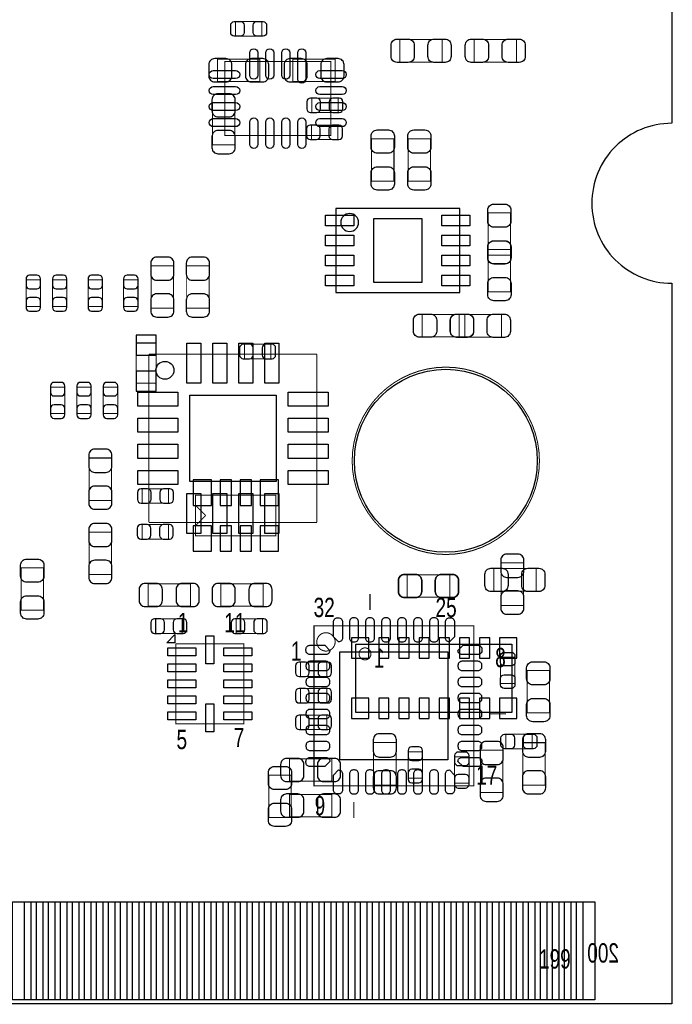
# Model space of a CAD drawing. Extents: x 0 to 2662, y -3 to 2035.
# Tile 5 of 8: x 2020 to 2662, y 0 to 968. Entities that reach past the tile are written whole.
import ezdxf

# ---------------------------------------------------------------- set-up
doc = ezdxf.new("R2010")
doc.units = 0
for name, color, linetype in [('BG_OUTLINE', 3, 'CONTINUOUS'), ('PG_ASSEMBLY_BOTTOM', 43, 'CONTINUOUS'), ('PG_ASSEMBLY_TOP', 253, 'CONTINUOUS'), ('PIN_BOTTOM', 211, 'CONTINUOUS'), ('PIN_TOP', 173, 'CONTINUOUS')]:
    doc.layers.add(name, color=color, linetype=linetype)

msp = doc.modelspace()

# ---------------------------------------------------------------- linework, layer by layer
at = {"layer": 'BG_OUTLINE'}
msp.add_lwpolyline([(2661.4, 866.1, 0.414214), (2582.7, 787.4, 0.414214), (2661.4, 708.7), (2661.4, 0), (659.4, 0), (659.4, 137.8, 0.414214), (639.8, 157.5, 0.414214), (620.1, 137.8), (620.1, 0), (0, 0), (0, 708.7, 0.414214), (78.7, 787.4, 0.414214), (0, 866.1), (0, 2035), (2661.4, 2035)], format="xyb", close=True, dxfattribs=at)
at = {"layer": 'PG_ASSEMBLY_BOTTOM'}
for points, const_width in [([(2214.32, 929.32), (2214.32, 907.28), (2256.06, 907.28), (2256.06, 929.32), (2214.32, 929.32)], 1), ([(2288.44, 929.32), (2288.44, 907.28), (2330.18, 907.28), (2330.18, 929.32), (2288.44, 929.32)], 1), ([(2333.03, 876.69), (2333.03, 890.87), (2307.05, 890.87), (2307.05, 876.69), (2333.03, 876.69)], 1), ([(2209.28, 844.83), (2231.32, 844.83), (2231.32, 886.57), (2209.28, 886.57), (2209.28, 844.83)], 1), ([(2332.71, 850.1), (2332.71, 864.28), (2306.73, 864.28), (2306.73, 850.1), (2332.71, 850.1)], 1), ([(2148.98, 684.13), (2171.02, 684.13), (2171.02, 725.87), (2148.98, 725.87), (2148.98, 684.13)], 0.98), ([(2183.98, 684.13), (2206.02, 684.13), (2206.02, 725.87), (2183.98, 725.87), (2183.98, 684.13)], 0.98), ([(2025.91, 686.01), (2040.09, 686.01), (2040.09, 711.99), (2025.91, 711.99), (2025.91, 686.01)], 1), ([(2051.91, 686.01), (2066.09, 686.01), (2066.09, 711.99), (2051.91, 711.99), (2051.91, 686.01)], 1), ([(2086.91, 686.01), (2101.09, 686.01), (2101.09, 711.99), (2086.91, 711.99), (2086.91, 686.01)], 1), ([(2121.91, 686.01), (2136.09, 686.01), (2136.09, 711.99), (2121.91, 711.99), (2121.91, 686.01)], 1), ([(2134.16, 649.99), (2134.16, 610.61), (2153.84, 610.61), (2153.84, 649.99), (2134.16, 649.99)], 1), ([(2240.85, 648.71), (2240.85, 634.53), (2266.83, 634.53), (2266.83, 648.71), (2240.85, 648.71)], 1), ([(2064.09, 606.55), (2049.91, 606.55), (2049.91, 580.57), (2064.09, 580.57), (2064.09, 606.55)], 1), ([(2090.09, 606.55), (2075.91, 606.55), (2075.91, 580.57), (2090.09, 580.57), (2090.09, 606.55)], 1), ([(2116.09, 606.55), (2101.91, 606.55), (2101.91, 580.57), (2116.09, 580.57), (2116.09, 606.55)], 1), ([(2110.02, 536.87), (2087.98, 536.87), (2087.98, 495.13), (2110.02, 495.13), (2110.02, 536.87)], 1), ([(2140.25, 506.61), (2140.25, 492.43), (2166.23, 492.43), (2166.23, 506.61), (2140.25, 506.61)], 1), ([(2192.79, 460.3), (2271.79, 460.3), (2271.79, 500.3), (2192.79, 500.3), (2192.79, 460.3)], 1), ([(2202.59, 480.3), (2192.59, 490.3)], 1), ([(2202.59, 480.3), (2192.59, 470.3)], 1), ([(2140.08, 471.34), (2140.08, 457.16), (2166.06, 457.16), (2166.06, 471.34), (2140.08, 471.34)], 1), ([(2110.02, 463.87), (2087.98, 463.87), (2087.98, 422.13), (2110.02, 422.13), (2110.02, 463.87)], 1), ([(2493.48, 391.89), (2515.52, 391.89), (2515.52, 433.63), (2493.48, 433.63), (2493.48, 391.89)], 1), ([(2442.87, 399.98), (2442.87, 422.02), (2401.13, 422.02), (2401.13, 399.98), (2442.87, 399.98)], 1), ([(2145.94, 413.08), (2145.94, 391.04), (2187.68, 391.04), (2187.68, 413.08), (2145.94, 413.08)], 1), ([(2259.41, 391.04), (2259.41, 413.08), (2217.67, 413.08), (2217.67, 391.04), (2259.41, 391.04)], 1), ([(2179.46, 364.4), (2179.46, 378.58), (2153.48, 378.58), (2153.48, 364.4), (2179.46, 364.4)], 1), ([(2232.64, 378.58), (2232.64, 364.4), (2258.62, 364.4), (2258.62, 378.58), (2232.64, 378.58)], 1), ([(2321.89, 321.91), (2321.89, 336.09), (2295.91, 336.09), (2295.91, 321.91), (2321.89, 321.91)], 1), ([(2295.91, 310.09), (2295.91, 295.91), (2321.89, 295.91), (2321.89, 310.09), (2295.91, 310.09)], 1), ([(2295.91, 283.99), (2295.91, 269.81), (2321.89, 269.81), (2321.89, 283.99), (2295.91, 283.99)], 1), ([(2367.98, 215.13), (2390.02, 215.13), (2390.02, 256.87), (2367.98, 256.87), (2367.98, 215.13)], 0.98), ([(2536.92, 256.87), (2514.88, 256.87), (2514.88, 215.13), (2536.92, 215.13), (2536.92, 256.87)], 1), ([(2416.09, 247.99), (2401.91, 247.99), (2401.91, 222.01), (2416.09, 222.01), (2416.09, 247.99)], 0.98), ([(2447.7, 216.96), (2461.88, 216.96), (2461.88, 242.94), (2447.7, 242.94), (2447.7, 216.96)], 0.98), ([(2495.13, 249.49), (2473.09, 249.49), (2473.09, 207.75), (2495.13, 207.75), (2495.13, 249.49)], 0.98), ([(2326.87, 218.98), (2326.87, 241.02), (2285.13, 241.02), (2285.13, 218.98), (2326.87, 218.98)], 1), ([(2326.87, 183.98), (2326.87, 206.02), (2285.13, 206.02), (2285.13, 183.98), (2326.87, 183.98)], 1)]:
    msp.add_lwpolyline(points, dxfattribs=dict(at, const_width=const_width))
msp.add_lwpolyline([(2350.4, 353.7), (2504, 353.7), (2504, 286.7), (2350.4, 286.7)], close=True, dxfattribs=at)
at = {"layer": 'PG_ASSEMBLY_BOTTOM', "const_width": 1}
msp.add_lwpolyline([(2365.37, 344.22, 1.000127), (2353.6, 344.21, 0.999873), (2365.37, 344.22)], format="xyb", dxfattribs=at)
at = {"layer": 'PG_ASSEMBLY_TOP'}
for points, const_width in [([(2257.99, 966.09), (2257.99, 951.91), (2232.01, 951.91), (2232.01, 966.09), (2257.99, 966.09)], 1), ([(2393.83, 926.38), (2393.83, 948.42), (2435.57, 948.42), (2435.57, 926.38), (2393.83, 926.38)], 1), ([(2508.57, 948.42), (2508.57, 926.38), (2466.83, 926.38), (2466.83, 948.42), (2508.57, 948.42)], 1), ([(2325.8, 926.84), (2221.46, 926.84), (2221.46, 854), (2325.8, 854), (2325.8, 926.84)], 1), ([(2388.02, 809.13), (2365.98, 809.13), (2365.98, 850.87), (2388.02, 850.87), (2388.02, 809.13)], 1), ([(2424.02, 809.13), (2401.98, 809.13), (2401.98, 850.87), (2424.02, 850.87), (2424.02, 809.13)], 1), ([(2480.68, 778), (2502.72, 778), (2502.72, 736.26), (2480.68, 736.26), (2480.68, 778)], 1), ([(2502.82, 700.22), (2480.78, 700.22), (2480.78, 741.96), (2502.82, 741.96), (2502.82, 700.22)], 1), ([(2415.84, 655.98), (2415.84, 678.02), (2457.58, 678.02), (2457.58, 655.98), (2415.84, 655.98)], 1), ([(2493.92, 677.92), (2493.92, 655.88), (2452.18, 655.88), (2452.18, 677.92), (2493.92, 677.92)], 1), ([(2146.85, 638.91), (2312.21, 638.91)], 1), ([(2146.85, 473.55), (2146.85, 638.91)], 1), ([(2312.21, 638.91), (2312.21, 473.55)], 1), ([(2312.21, 473.55), (2146.85, 473.55)], 1), ([(2020.96, 428.84), (2043, 428.84), (2043, 387.1), (2020.96, 387.1), (2020.96, 428.84)], 1), ([(2527.87, 428.02), (2527.87, 405.98), (2486.13, 405.98), (2486.13, 428.02), (2527.87, 428.02)], 0.98), ([(2401.13, 399.98), (2401.13, 422.02), (2442.87, 422.02), (2442.87, 399.98), (2401.13, 399.98)], 0.98), ([(2364.4, 387.5), (2364.4, 403.2)], 1), ([(2309.3, 214.3), (2466.7, 214.3), (2466.7, 371.7), (2309.3, 371.7), (2309.3, 214.3)], 1), ([(2173.22, 275.47), (2240.14, 275.47), (2240.14, 354.21), (2173.22, 354.21), (2173.22, 275.47)], 1), ([(2492.91, 340.99), (2507.09, 340.99), (2507.09, 315.01), (2492.91, 315.01), (2492.91, 340.99)], 1), ([(2518.98, 327.87), (2541.02, 327.87), (2541.02, 286.13), (2518.98, 286.13), (2518.98, 327.87)], 1), ([(2482.5, 285.1), (2498.2, 285.1)], 1), ([(2498.01, 250.91), (2498.01, 265.09), (2523.99, 265.09), (2523.99, 250.91), (2498.01, 250.91)], 1), ([(2264.78, 224.87), (2286.82, 224.87), (2286.82, 183.13), (2264.78, 183.13), (2264.78, 224.87)], 1), ([(2661.42, 0), (2661.42, 208.27)], 1), ([(2348.6, 198.5), (2348.6, 182.8)], 1), ([(614.17, 0), (2661.42, 0)], 1)]:
    msp.add_lwpolyline(points, dxfattribs=dict(at, const_width=const_width))
msp.add_lwpolyline([(2330.62, 782.32), (2330.62, 699.64), (2452.66, 699.64), (2452.66, 782.32), (2330.62, 782.32)], dxfattribs=at)
for points in [[(2353.2, 768.54, 1), (2335.59, 768.54, 1)], [(2171.4, 623.16, -0.414271), (2162.6, 614.36, -0.414144), (2153.8, 623.16, -0.414156), (2162.6, 631.96, -0.414144)]]:
    msp.add_lwpolyline(points, format="xyb", close=True, dxfattribs=at)
at = {"layer": 'PG_ASSEMBLY_TOP', "const_width": 1}
for points in [[(2531.14, 534.1, 1), (2346.86, 534.1, 1), (2531.14, 534.1)], [(2330.1, 355.99, 1.000235), (2312.04, 355.99, 0.999765), (2330.1, 355.99)]]:
    msp.add_lwpolyline(points, format="xyb", dxfattribs=at)
at = {"layer": 'PG_ASSEMBLY_TOP'}
msp.add_lwpolyline([(2164.31, 355.15), (2172.28, 363.12), (2172.28, 355.15)], close=True, dxfattribs=at)
at = {"layer": 'PIN_BOTTOM'}
for points in [[(2211.57, 906.88), (2222.59, 906.88, 0.414846), (2228.5, 912.79), (2228.5, 923.81, 0.414846), (2222.59, 929.72), (2211.57, 929.72, 0.414846), (2205.66, 923.81), (2205.66, 912.79, 0.414846)], [(2258.81, 929.72), (2247.79, 929.72, 0.414846), (2241.88, 923.81), (2241.88, 912.79, 0.414846), (2247.79, 906.88), (2258.81, 906.88, 0.414846), (2264.72, 912.79), (2264.72, 923.81, 0.414846)], [(2285.69, 906.88), (2296.71, 906.88, 0.414846), (2302.62, 912.79), (2302.62, 923.81, 0.414846), (2296.71, 929.72), (2285.69, 929.72, 0.414846), (2279.78, 923.81), (2279.78, 912.79, 0.414846)], [(2332.93, 929.72), (2321.91, 929.72, 0.414846), (2316, 923.81), (2316, 912.79, 0.414846), (2321.91, 906.88), (2332.93, 906.88, 0.414846), (2338.84, 912.79), (2338.84, 923.81, 0.414846)], [(2208.88, 889.32), (2208.88, 878.3, 0.414846), (2214.79, 872.39), (2225.81, 872.39, 0.414846), (2231.72, 878.3), (2231.72, 889.32, 0.414846), (2225.81, 895.23), (2214.79, 895.23, 0.414846)], [(2305.87, 876.69), (2312.17, 876.69, 0.413587), (2315.71, 880.24), (2315.71, 887.32, 0.413587), (2312.17, 890.87), (2305.87, 890.87, 0.413587), (2302.33, 887.32), (2302.33, 880.24, 0.413587)], [(2334.21, 890.87), (2327.91, 890.87, 0.413587), (2324.37, 887.32), (2324.37, 880.24, 0.413587), (2327.91, 876.69), (2334.21, 876.69, 0.413587), (2337.75, 880.24), (2337.75, 887.32, 0.413587)], [(2305.55, 850.1), (2311.85, 850.1, 0.413587), (2315.39, 853.65), (2315.39, 860.73, 0.413587), (2311.85, 864.28), (2305.55, 864.28, 0.413587), (2302.01, 860.73), (2302.01, 853.65, 0.413587)], [(2333.89, 864.28), (2327.59, 864.28, 0.413587), (2324.05, 860.73), (2324.05, 853.65, 0.413587), (2327.59, 850.1), (2333.89, 850.1, 0.413587), (2337.43, 853.65), (2337.43, 860.73, 0.413587)], [(2231.72, 842.08), (2231.72, 853.1, 0.414846), (2225.81, 859.01), (2214.79, 859.01, 0.414846), (2208.88, 853.1), (2208.88, 842.08, 0.414846), (2214.79, 836.17), (2225.81, 836.17, 0.414846)], [(2148.58, 728.62), (2148.58, 717.6, 0.414846), (2154.49, 711.69), (2165.51, 711.69, 0.414846), (2171.42, 717.6), (2171.42, 728.62, 0.414846), (2165.51, 734.53), (2154.49, 734.53, 0.414846)], [(2183.58, 728.62), (2183.58, 717.6, 0.414846), (2189.49, 711.69), (2200.51, 711.69, 0.414846), (2206.42, 717.6), (2206.42, 728.62, 0.414846), (2200.51, 734.53), (2189.49, 734.53, 0.414846)], [(2025.91, 713.17), (2025.91, 706.87, 0.413587), (2029.46, 703.33), (2036.54, 703.33, 0.413587), (2040.09, 706.87), (2040.09, 713.17, 0.413587), (2036.54, 716.71), (2029.46, 716.71, 0.413587)], [(2051.91, 713.17), (2051.91, 706.87, 0.413587), (2055.46, 703.33), (2062.54, 703.33, 0.413587), (2066.09, 706.87), (2066.09, 713.17, 0.413587), (2062.54, 716.71), (2055.46, 716.71, 0.413587)], [(2086.91, 713.17), (2086.91, 706.87, 0.413587), (2090.46, 703.33), (2097.54, 703.33, 0.413587), (2101.09, 706.87), (2101.09, 713.17, 0.413587), (2097.54, 716.71), (2090.46, 716.71, 0.413587)], [(2121.91, 713.17), (2121.91, 706.87, 0.413587), (2125.46, 703.33), (2132.54, 703.33, 0.413587), (2136.09, 706.87), (2136.09, 713.17, 0.413587), (2132.54, 716.71), (2125.46, 716.71, 0.413587)], [(2171.42, 681.38), (2171.42, 692.4, 0.414846), (2165.51, 698.31), (2154.49, 698.31, 0.414846), (2148.58, 692.4), (2148.58, 681.38, 0.414846), (2154.49, 675.47), (2165.51, 675.47, 0.414846)], [(2206.42, 681.38), (2206.42, 692.4, 0.414846), (2200.51, 698.31), (2189.49, 698.31, 0.414846), (2183.58, 692.4), (2183.58, 681.38, 0.414846), (2189.49, 675.47), (2200.51, 675.47, 0.414846)], [(2040.09, 684.83), (2040.09, 691.13, 0.413587), (2036.54, 694.67), (2029.46, 694.67, 0.413587), (2025.91, 691.13), (2025.91, 684.83, 0.413587), (2029.46, 681.29), (2036.54, 681.29, 0.413587)], [(2066.09, 684.83), (2066.09, 691.13, 0.413587), (2062.54, 694.67), (2055.46, 694.67, 0.413587), (2051.91, 691.13), (2051.91, 684.83, 0.413587), (2055.46, 681.29), (2062.54, 681.29, 0.413587)], [(2101.09, 684.83), (2101.09, 691.13, 0.413587), (2097.54, 694.67), (2090.46, 694.67, 0.413587), (2086.91, 691.13), (2086.91, 684.83, 0.413587), (2090.46, 681.29), (2097.54, 681.29, 0.413587)], [(2136.09, 684.83), (2136.09, 691.13, 0.413587), (2132.54, 694.67), (2125.46, 694.67, 0.413587), (2121.91, 691.13), (2121.91, 684.83, 0.413587), (2125.46, 681.29), (2132.54, 681.29, 0.413587)], [(2239.67, 634.53), (2245.97, 634.53, 0.413587), (2249.51, 638.08), (2249.51, 645.16, 0.413587), (2245.97, 648.71), (2239.67, 648.71, 0.413587), (2236.13, 645.16), (2236.13, 638.08, 0.413587)], [(2268.01, 648.71), (2261.71, 648.71, 0.413587), (2258.17, 645.16), (2258.17, 638.08, 0.413587), (2261.71, 634.53), (2268.01, 634.53, 0.413587), (2271.55, 638.08), (2271.55, 645.16, 0.413587)], [(2049.91, 607.73), (2049.91, 601.43, 0.413587), (2053.46, 597.89), (2060.54, 597.89, 0.413587), (2064.09, 601.43), (2064.09, 607.73, 0.413587), (2060.54, 611.27), (2053.46, 611.27, 0.413587)], [(2075.91, 607.73), (2075.91, 601.43, 0.413587), (2079.46, 597.89), (2086.54, 597.89, 0.413587), (2090.09, 601.43), (2090.09, 607.73, 0.413587), (2086.54, 611.27), (2079.46, 611.27, 0.413587)], [(2101.91, 607.73), (2101.91, 601.43, 0.413587), (2105.46, 597.89), (2112.54, 597.89, 0.413587), (2116.09, 601.43), (2116.09, 607.73, 0.413587), (2112.54, 611.27), (2105.46, 611.27, 0.413587)], [(2064.09, 579.39), (2064.09, 585.69, 0.413587), (2060.54, 589.23), (2053.46, 589.23, 0.413587), (2049.91, 585.69), (2049.91, 579.39, 0.413587), (2053.46, 575.85), (2060.54, 575.85, 0.413587)], [(2090.09, 579.39), (2090.09, 585.69, 0.413587), (2086.54, 589.23), (2079.46, 589.23, 0.413587), (2075.91, 585.69), (2075.91, 579.39, 0.413587), (2079.46, 575.85), (2086.54, 575.85, 0.413587)], [(2116.09, 579.39), (2116.09, 585.69, 0.413587), (2112.54, 589.23), (2105.46, 589.23, 0.413587), (2101.91, 585.69), (2101.91, 579.39, 0.413587), (2105.46, 575.85), (2112.54, 575.85, 0.413587)], [(2087.58, 539.62), (2087.58, 528.6, 0.414846), (2093.49, 522.69), (2104.51, 522.69, 0.414846), (2110.42, 528.6), (2110.42, 539.62, 0.414846), (2104.51, 545.53), (2093.49, 545.53, 0.414846)], [(2110.42, 492.38), (2110.42, 503.4, 0.414846), (2104.51, 509.31), (2093.49, 509.31, 0.414846), (2087.58, 503.4), (2087.58, 492.38, 0.414846), (2093.49, 486.47), (2104.51, 486.47, 0.414846)], [(2139.07, 492.43), (2145.37, 492.43, 0.413587), (2148.91, 495.98), (2148.91, 503.06, 0.413587), (2145.37, 506.61), (2139.07, 506.61, 0.413587), (2135.53, 503.06), (2135.53, 495.98, 0.413587)], [(2167.41, 506.61), (2161.11, 506.61, 0.413587), (2157.57, 503.06), (2157.57, 495.98, 0.413587), (2161.11, 492.43), (2167.41, 492.43, 0.413587), (2170.95, 495.98), (2170.95, 503.06, 0.413587)], [(2087.58, 466.62), (2087.58, 455.6, 0.414846), (2093.49, 449.69), (2104.51, 449.69, 0.414846), (2110.42, 455.6), (2110.42, 466.62, 0.414846), (2104.51, 472.53), (2093.49, 472.53, 0.414846)], [(2138.9, 457.16), (2145.2, 457.16, 0.413587), (2148.74, 460.71), (2148.74, 467.79, 0.413587), (2145.2, 471.34), (2138.9, 471.34, 0.413587), (2135.36, 467.79), (2135.36, 460.71, 0.413587)], [(2167.24, 471.34), (2160.94, 471.34, 0.413587), (2157.4, 467.79), (2157.4, 460.71, 0.413587), (2160.94, 457.16), (2167.24, 457.16, 0.413587), (2170.78, 460.71), (2170.78, 467.79, 0.413587)], [(2110.42, 419.38), (2110.42, 430.4, 0.414846), (2104.51, 436.31), (2093.49, 436.31, 0.414846), (2087.58, 430.4), (2087.58, 419.38, 0.414846), (2093.49, 413.47), (2104.51, 413.47, 0.414846)], [(2493.08, 436.38), (2493.08, 425.36, 0.414846), (2498.99, 419.45), (2510.01, 419.45, 0.414846), (2515.92, 425.36), (2515.92, 436.38, 0.414846), (2510.01, 442.29), (2498.99, 442.29, 0.414846)], [(2398.38, 399.58), (2409.4, 399.58, 0.414846), (2415.31, 405.49), (2415.31, 416.51, 0.414846), (2409.4, 422.42), (2398.38, 422.42, 0.414846), (2392.47, 416.51), (2392.47, 405.49, 0.414846)], [(2445.62, 422.42), (2434.6, 422.42, 0.414846), (2428.69, 416.51), (2428.69, 405.49, 0.414846), (2434.6, 399.58), (2445.62, 399.58, 0.414846), (2451.53, 405.49), (2451.53, 416.51, 0.414846)], [(2143.19, 390.64), (2154.21, 390.64, 0.414846), (2160.12, 396.55), (2160.12, 407.57, 0.414846), (2154.21, 413.48), (2143.19, 413.48, 0.414846), (2137.28, 407.57), (2137.28, 396.55, 0.414846)], [(2190.43, 413.48), (2179.41, 413.48, 0.414846), (2173.5, 407.57), (2173.5, 396.55, 0.414846), (2179.41, 390.64), (2190.43, 390.64, 0.414846), (2196.34, 396.55), (2196.34, 407.57, 0.414846)], [(2214.92, 390.64), (2225.94, 390.64, 0.414846), (2231.85, 396.55), (2231.85, 407.57, 0.414846), (2225.94, 413.48), (2214.92, 413.48, 0.414846), (2209.01, 407.57), (2209.01, 396.55, 0.414846)], [(2262.16, 413.48), (2251.14, 413.48, 0.414846), (2245.23, 407.57), (2245.23, 396.55, 0.414846), (2251.14, 390.64), (2262.16, 390.64, 0.414846), (2268.07, 396.55), (2268.07, 407.57, 0.414846)], [(2515.92, 389.14), (2515.92, 400.16, 0.414846), (2510.01, 406.07), (2498.99, 406.07, 0.414846), (2493.08, 400.16), (2493.08, 389.14, 0.414846), (2498.99, 383.23), (2510.01, 383.23, 0.414846)], [(2152.3, 364.4), (2158.6, 364.4, 0.413587), (2162.14, 367.95), (2162.14, 375.03, 0.413587), (2158.6, 378.58), (2152.3, 378.58, 0.413587), (2148.76, 375.03), (2148.76, 367.95, 0.413587)], [(2180.64, 378.58), (2174.34, 378.58, 0.413587), (2170.8, 375.03), (2170.8, 367.95, 0.413587), (2174.34, 364.4), (2180.64, 364.4, 0.413587), (2184.18, 367.95), (2184.18, 375.03, 0.413587)], [(2231.46, 364.4), (2237.76, 364.4, 0.413587), (2241.3, 367.95), (2241.3, 375.03, 0.413587), (2237.76, 378.58), (2231.46, 378.58, 0.413587), (2227.92, 375.03), (2227.92, 367.95, 0.413587)], [(2259.8, 378.58), (2253.5, 378.58, 0.413587), (2249.96, 375.03), (2249.96, 367.95, 0.413587), (2253.5, 364.4), (2259.8, 364.4, 0.413587), (2263.34, 367.95), (2263.34, 375.03, 0.413587)], [(2294.73, 321.91), (2301.03, 321.91, 0.413587), (2304.57, 325.46), (2304.57, 332.54, 0.413587), (2301.03, 336.09), (2294.73, 336.09, 0.413587), (2291.19, 332.54), (2291.19, 325.46, 0.413587)], [(2323.07, 336.09), (2316.77, 336.09, 0.413587), (2313.23, 332.54), (2313.23, 325.46, 0.413587), (2316.77, 321.91), (2323.07, 321.91, 0.413587), (2326.61, 325.46), (2326.61, 332.54, 0.413587)], [(2294.73, 295.91), (2301.03, 295.91, 0.413587), (2304.57, 299.46), (2304.57, 306.54, 0.413587), (2301.03, 310.09), (2294.73, 310.09, 0.413587), (2291.19, 306.54), (2291.19, 299.46, 0.413587)], [(2323.07, 310.09), (2316.77, 310.09, 0.413587), (2313.23, 306.54), (2313.23, 299.46, 0.413587), (2316.77, 295.91), (2323.07, 295.91, 0.413587), (2326.61, 299.46), (2326.61, 306.54, 0.413587)], [(2294.73, 269.81), (2301.03, 269.81, 0.413587), (2304.57, 273.36), (2304.57, 280.44, 0.413587), (2301.03, 283.99), (2294.73, 283.99, 0.413587), (2291.19, 280.44), (2291.19, 273.36, 0.413587)], [(2323.07, 283.99), (2316.77, 283.99, 0.413587), (2313.23, 280.44), (2313.23, 273.36, 0.413587), (2316.77, 269.81), (2323.07, 269.81, 0.413587), (2326.61, 273.36), (2326.61, 280.44, 0.413587)], [(2367.58, 259.62), (2367.58, 248.6, 0.414846), (2373.49, 242.69), (2384.51, 242.69, 0.414846), (2390.42, 248.6), (2390.42, 259.62, 0.414846), (2384.51, 265.53), (2373.49, 265.53, 0.414846)], [(2514.48, 259.62), (2514.48, 248.6, 0.414846), (2520.39, 242.69), (2531.41, 242.69, 0.414846), (2537.32, 248.6), (2537.32, 259.62, 0.414846), (2531.41, 265.53), (2520.39, 265.53, 0.414846)], [(2401.91, 249.17), (2401.91, 242.87, 0.413587), (2405.46, 239.33), (2412.54, 239.33, 0.413587), (2416.09, 242.87), (2416.09, 249.17, 0.413587), (2412.54, 252.71), (2405.46, 252.71, 0.413587)], [(2472.69, 252.24), (2472.69, 241.22, 0.414846), (2478.6, 235.31), (2489.62, 235.31, 0.414846), (2495.53, 241.22), (2495.53, 252.24, 0.414846), (2489.62, 258.15), (2478.6, 258.15, 0.414846)], [(2447.7, 244.12), (2447.7, 237.82, 0.413587), (2451.25, 234.28), (2458.33, 234.28, 0.413587), (2461.88, 237.82), (2461.88, 244.12, 0.413587), (2458.33, 247.66), (2451.25, 247.66, 0.413587)], [(2282.38, 218.58), (2293.4, 218.58, 0.414846), (2299.31, 224.49), (2299.31, 235.51, 0.414846), (2293.4, 241.42), (2282.38, 241.42, 0.414846), (2276.47, 235.51), (2276.47, 224.49, 0.414846)], [(2329.62, 241.42), (2318.6, 241.42, 0.414846), (2312.69, 235.51), (2312.69, 224.49, 0.414846), (2318.6, 218.58), (2329.62, 218.58, 0.414846), (2335.53, 224.49), (2335.53, 235.51, 0.414846)], [(2390.42, 212.38), (2390.42, 223.4, 0.414846), (2384.51, 229.31), (2373.49, 229.31, 0.414846), (2367.58, 223.4), (2367.58, 212.38, 0.414846), (2373.49, 206.47), (2384.51, 206.47, 0.414846)], [(2416.09, 220.83), (2416.09, 227.13, 0.413587), (2412.54, 230.67), (2405.46, 230.67, 0.413587), (2401.91, 227.13), (2401.91, 220.83, 0.413587), (2405.46, 217.29), (2412.54, 217.29, 0.413587)], [(2461.88, 215.78), (2461.88, 222.08, 0.413587), (2458.33, 225.62), (2451.25, 225.62, 0.413587), (2447.7, 222.08), (2447.7, 215.78, 0.413587), (2451.25, 212.24), (2458.33, 212.24, 0.413587)], [(2537.32, 212.38), (2537.32, 223.4, 0.414846), (2531.41, 229.31), (2520.39, 229.31, 0.414846), (2514.48, 223.4), (2514.48, 212.38, 0.414846), (2520.39, 206.47), (2531.41, 206.47, 0.414846)], [(2495.53, 205), (2495.53, 216.02, 0.414846), (2489.62, 221.93), (2478.6, 221.93, 0.414846), (2472.69, 216.02), (2472.69, 205, 0.414846), (2478.6, 199.09), (2489.62, 199.09, 0.414846)], [(2282.38, 183.58), (2293.4, 183.58, 0.414846), (2299.31, 189.49), (2299.31, 200.51, 0.414846), (2293.4, 206.42), (2282.38, 206.42, 0.414846), (2276.47, 200.51), (2276.47, 189.49, 0.414846)], [(2329.62, 206.42), (2318.6, 206.42, 0.414846), (2312.69, 200.51), (2312.69, 189.49, 0.414846), (2318.6, 183.58), (2329.62, 183.58, 0.414846), (2335.53, 189.49), (2335.53, 200.51, 0.414846)]]:
    msp.add_lwpolyline(points, format="xyb", close=True, dxfattribs=at)
for points in [[(2153.85, 638.17), (2153.85, 657.86), (2134.16, 657.86), (2134.16, 638.17)], [(2153.85, 602.73), (2153.85, 622.42), (2134.16, 622.42), (2134.16, 602.73)], [(2190.27, 515.3), (2190.27, 490.3), (2208.27, 490.3), (2208.27, 515.3)], [(2216.96, 515.3), (2216.96, 490.3), (2227.96, 490.3), (2227.96, 515.3)], [(2236.65, 515.3), (2236.65, 490.3), (2247.65, 490.3), (2247.65, 515.3)], [(2256.34, 515.3), (2256.34, 490.3), (2274.34, 490.3), (2274.34, 515.3)], [(2190.27, 470.3), (2190.27, 445.3), (2208.27, 445.3), (2208.27, 470.3)], [(2216.96, 470.3), (2216.96, 445.3), (2227.96, 445.3), (2227.96, 470.3)], [(2236.65, 470.3), (2236.65, 445.3), (2247.65, 445.3), (2247.65, 470.3)], [(2256.34, 470.3), (2256.34, 445.3), (2274.34, 445.3), (2274.34, 470.3)], [(2363.1, 339.9), (2363.1, 359.9), (2346.1, 359.9), (2346.1, 339.9)], [(2373, 359.9), (2373, 339.9), (2383, 339.9), (2383, 359.9)], [(2392.8, 359.9), (2392.8, 339.9), (2402.8, 339.9), (2402.8, 359.9)], [(2412.7, 359.9), (2412.7, 339.9), (2422.7, 339.9), (2422.7, 359.9)], [(2432.5, 359.9), (2432.5, 339.9), (2442.5, 339.9), (2442.5, 359.9)], [(2452.4, 359.9), (2452.4, 339.9), (2462.4, 339.9), (2462.4, 359.9)], [(2472.2, 359.9), (2472.2, 339.9), (2482.2, 339.9), (2482.2, 359.9)], [(2509, 339.9), (2509, 359.9), (2492, 359.9), (2492, 339.9)], [(2346.1, 300.5), (2346.1, 280.5), (2363.1, 280.5), (2363.1, 300.5)], [(2373, 300.5), (2373, 280.5), (2383, 280.5), (2383, 300.5)], [(2392.8, 300.5), (2392.8, 280.5), (2402.8, 280.5), (2402.8, 300.5)], [(2412.7, 300.5), (2412.7, 280.5), (2422.7, 280.5), (2422.7, 300.5)], [(2432.5, 300.5), (2432.5, 280.5), (2442.5, 280.5), (2442.5, 300.5)], [(2452.4, 300.5), (2452.4, 280.5), (2462.4, 280.5), (2462.4, 300.5)], [(2472.2, 300.5), (2472.2, 280.5), (2482.2, 280.5), (2482.2, 300.5)], [(2492, 300.5), (2492, 280.5), (2509, 280.5), (2509, 300.5)], [(2024.46, 3.94), (2024.46, 100.39), (2042.46, 100.39), (2042.46, 3.94)], [(2048.09, 3.94), (2048.09, 100.39), (2066.09, 100.39), (2066.09, 3.94)], [(2071.71, 3.94), (2071.71, 100.39), (2089.71, 100.39), (2089.71, 3.94)], [(2095.33, 3.94), (2095.33, 100.39), (2113.33, 100.39), (2113.33, 3.94)], [(2118.95, 3.94), (2118.95, 100.39), (2136.95, 100.39), (2136.95, 3.94)], [(2142.57, 3.94), (2142.57, 100.39), (2160.57, 100.39), (2160.57, 3.94)], [(2166.2, 3.94), (2166.2, 100.39), (2184.2, 100.39), (2184.2, 3.94)], [(2189.82, 3.94), (2189.82, 100.39), (2207.82, 100.39), (2207.82, 3.94)], [(2213.44, 3.94), (2213.44, 100.39), (2231.44, 100.39), (2231.44, 3.94)], [(2237.06, 3.94), (2237.06, 100.39), (2255.06, 100.39), (2255.06, 3.94)], [(2260.69, 3.94), (2260.69, 100.39), (2278.69, 100.39), (2278.69, 3.94)], [(2284.31, 3.94), (2284.31, 100.39), (2302.31, 100.39), (2302.31, 3.94)], [(2307.93, 3.94), (2307.93, 100.39), (2325.93, 100.39), (2325.93, 3.94)], [(2331.55, 3.94), (2331.55, 100.39), (2349.55, 100.39), (2349.55, 3.94)], [(2355.17, 3.94), (2355.17, 100.39), (2373.17, 100.39), (2373.17, 3.94)], [(2378.8, 3.94), (2378.8, 100.39), (2396.8, 100.39), (2396.8, 3.94)], [(2402.42, 3.94), (2402.42, 100.39), (2420.42, 100.39), (2420.42, 3.94)], [(2426.04, 3.94), (2426.04, 100.39), (2444.04, 100.39), (2444.04, 3.94)], [(2449.66, 3.94), (2449.66, 100.39), (2467.66, 100.39), (2467.66, 3.94)], [(2473.28, 3.94), (2473.28, 100.39), (2491.28, 100.39), (2491.28, 3.94)], [(2496.91, 3.94), (2496.91, 100.39), (2514.91, 100.39), (2514.91, 3.94)], [(2520.53, 3.94), (2520.53, 100.39), (2538.53, 100.39), (2538.53, 3.94)], [(2544.15, 3.94), (2544.15, 100.39), (2562.15, 100.39), (2562.15, 3.94)], [(2567.77, 3.94), (2567.77, 100.39), (2585.77, 100.39), (2585.77, 3.94)]]:
    msp.add_lwpolyline(points, close=True, dxfattribs=at)
msp.add_circle((2439, 534.1), 90, dxfattribs=at)
at = {"layer": 'PIN_TOP'}
for points in [[(2230.83, 966.09), (2237.13, 966.09, -0.413587), (2240.67, 962.54), (2240.67, 955.46, -0.413587), (2237.13, 951.91), (2230.83, 951.91, -0.413587), (2227.29, 955.46), (2227.29, 962.54, -0.413587)], [(2259.17, 951.91), (2252.87, 951.91, -0.413587), (2249.33, 955.46), (2249.33, 962.54, -0.413587), (2252.87, 966.09), (2259.17, 966.09, -0.413587), (2262.71, 962.54), (2262.71, 955.46, -0.413587)], [(2246.01, 913.48), (2246.01, 935.48, -1), (2254.01, 935.48), (2254.01, 913.48, -1)], [(2261.76, 913.48), (2261.76, 935.48, -1), (2269.76, 935.48), (2269.76, 913.48, -1)], [(2277.5, 913.48), (2277.5, 935.48, -1), (2285.5, 935.48), (2285.5, 913.48, -1)], [(2293.25, 909.48), (2293.25, 935.48, -1), (2301.25, 935.48), (2301.25, 909.48, -1)], [(2391.08, 948.82), (2402.1, 948.82, -0.414846), (2408.01, 942.91), (2408.01, 931.89, -0.414846), (2402.1, 925.98), (2391.08, 925.98, -0.414846), (2385.17, 931.89), (2385.17, 942.91, -0.414846)], [(2438.32, 925.98), (2427.3, 925.98, -0.414846), (2421.39, 931.89), (2421.39, 942.91, -0.414846), (2427.3, 948.82), (2438.32, 948.82, -0.414846), (2444.23, 942.91), (2444.23, 931.89, -0.414846)], [(2464.08, 948.82), (2475.1, 948.82, -0.414846), (2481.01, 942.91), (2481.01, 931.89, -0.414846), (2475.1, 925.98), (2464.08, 925.98, -0.414846), (2458.17, 931.89), (2458.17, 942.91, -0.414846)], [(2511.32, 925.98), (2500.3, 925.98, -0.414846), (2494.39, 931.89), (2494.39, 942.91, -0.414846), (2500.3, 948.82), (2511.32, 948.82, -0.414846), (2517.23, 942.91), (2517.23, 931.89, -0.414846)], [(2210.17, 918.04), (2232.17, 918.04, -1), (2232.17, 910.04), (2210.17, 910.04, -1)], [(2315.09, 918.04), (2337.09, 918.04, -1), (2337.09, 910.04), (2315.09, 910.04, -1)], [(2210.17, 902.29), (2232.17, 902.29, -1), (2232.17, 894.29), (2210.17, 894.29, -1)], [(2315.09, 902.29), (2337.09, 902.29, -1), (2337.09, 894.29), (2315.09, 894.29, -1)], [(2210.17, 886.55), (2232.17, 886.55, -1), (2232.17, 878.55), (2210.17, 878.55, -1)], [(2315.09, 886.55), (2337.09, 886.55, -1), (2337.09, 878.55), (2315.09, 878.55, -1)], [(2210.17, 870.8), (2232.17, 870.8, -1), (2232.17, 862.8), (2210.17, 862.8, -1)], [(2246.01, 845.36), (2246.01, 867.36, -1), (2254.01, 867.36), (2254.01, 845.36, -1)], [(2261.76, 845.36), (2261.76, 867.36, -1), (2269.76, 867.36), (2269.76, 845.36, -1)], [(2277.5, 845.36), (2277.5, 867.36, -1), (2285.5, 867.36), (2285.5, 845.36, -1)], [(2293.25, 845.36), (2293.25, 867.36, -1), (2301.25, 867.36), (2301.25, 845.36, -1)], [(2315.09, 870.8), (2337.09, 870.8, -1), (2337.09, 862.8), (2315.09, 862.8, -1)], [(2388.42, 853.62), (2388.42, 842.6, -0.414846), (2382.51, 836.69), (2371.49, 836.69, -0.414846), (2365.58, 842.6), (2365.58, 853.62, -0.414846), (2371.49, 859.53), (2382.51, 859.53, -0.414846)], [(2424.42, 853.62), (2424.42, 842.6, -0.414846), (2418.51, 836.69), (2407.49, 836.69, -0.414846), (2401.58, 842.6), (2401.58, 853.62, -0.414846), (2407.49, 859.53), (2418.51, 859.53, -0.414846)], [(2365.58, 806.38), (2365.58, 817.4, -0.414846), (2371.49, 823.31), (2382.51, 823.31, -0.414846), (2388.42, 817.4), (2388.42, 806.38, -0.414846), (2382.51, 800.47), (2371.49, 800.47, -0.414846)], [(2401.58, 806.38), (2401.58, 817.4, -0.414846), (2407.49, 823.31), (2418.51, 823.31, -0.414846), (2424.42, 817.4), (2424.42, 806.38, -0.414846), (2418.51, 800.47), (2407.49, 800.47, -0.414846)], [(2503.12, 780.75), (2503.12, 769.73, -0.414846), (2497.21, 763.82), (2486.19, 763.82, -0.414846), (2480.28, 769.73), (2480.28, 780.75, -0.414846), (2486.19, 786.66), (2497.21, 786.66, -0.414846)], [(2480.28, 733.51), (2480.28, 744.53, -0.414846), (2486.19, 750.44), (2497.21, 750.44, -0.414846), (2503.12, 744.53), (2503.12, 733.51, -0.414846), (2497.21, 727.6), (2486.19, 727.6, -0.414846)], [(2503.22, 744.71), (2503.22, 733.69, -0.414846), (2497.31, 727.78), (2486.29, 727.78, -0.414846), (2480.38, 733.69), (2480.38, 744.71, -0.414846), (2486.29, 750.62), (2497.31, 750.62, -0.414846)], [(2480.38, 697.47), (2480.38, 708.49, -0.414846), (2486.29, 714.4), (2497.31, 714.4, -0.414846), (2503.22, 708.49), (2503.22, 697.47, -0.414846), (2497.31, 691.56), (2486.29, 691.56, -0.414846)], [(2413.09, 678.42), (2424.11, 678.42, -0.414846), (2430.02, 672.51), (2430.02, 661.49, -0.414846), (2424.11, 655.58), (2413.09, 655.58, -0.414846), (2407.18, 661.49), (2407.18, 672.51, -0.414846)], [(2460.33, 655.58), (2449.31, 655.58, -0.414846), (2443.4, 661.49), (2443.4, 672.51, -0.414846), (2449.31, 678.42), (2460.33, 678.42, -0.414846), (2466.24, 672.51), (2466.24, 661.49, -0.414846)], [(2449.43, 678.32), (2460.45, 678.32, -0.414846), (2466.36, 672.41), (2466.36, 661.39, -0.414846), (2460.45, 655.48), (2449.43, 655.48, -0.414846), (2443.52, 661.39), (2443.52, 672.41, -0.414846)], [(2496.67, 655.48), (2485.65, 655.48, -0.414846), (2479.74, 661.39), (2479.74, 672.41, -0.414846), (2485.65, 678.32), (2496.67, 678.32, -0.414846), (2502.58, 672.41), (2502.58, 661.39, -0.414846)], [(2043.4, 431.59), (2043.4, 420.57, -0.414846), (2037.49, 414.66), (2026.47, 414.66, -0.414846), (2020.56, 420.57), (2020.56, 431.59, -0.414846), (2026.47, 437.5), (2037.49, 437.5, -0.414846)], [(2483.38, 428.42), (2494.4, 428.42, -0.414846), (2500.31, 422.51), (2500.31, 411.49, -0.414846), (2494.4, 405.58), (2483.38, 405.58, -0.414846), (2477.47, 411.49), (2477.47, 422.51, -0.414846)], [(2530.62, 405.58), (2519.6, 405.58, -0.414846), (2513.69, 411.49), (2513.69, 422.51, -0.414846), (2519.6, 428.42), (2530.62, 428.42, -0.414846), (2536.53, 422.51), (2536.53, 411.49, -0.414846)], [(2398.38, 422.42), (2409.4, 422.42, -0.414846), (2415.31, 416.51), (2415.31, 405.49, -0.414846), (2409.4, 399.58), (2398.38, 399.58, -0.414846), (2392.47, 405.49), (2392.47, 416.51, -0.414846)], [(2445.62, 399.58), (2434.6, 399.58, -0.414846), (2428.69, 405.49), (2428.69, 416.51, -0.414846), (2434.6, 422.42), (2445.62, 422.42, -0.414846), (2451.53, 416.51), (2451.53, 405.49, -0.414846)], [(2020.56, 384.35), (2020.56, 395.37, -0.414846), (2026.47, 401.28), (2037.49, 401.28, -0.414846), (2043.4, 395.37), (2043.4, 384.35, -0.414846), (2037.49, 378.44), (2026.47, 378.44, -0.414846)], [(2333.44, 379.61, -0.414214), (2337.38, 375.67), (2337.38, 359.93, -0.414214), (2333.44, 355.99), (2328.38, 361.05), (2328.38, 375.67, -0.414214), (2332.32, 379.61)], [(2349.19, 379.61), (2348.07, 379.61, 0.414214), (2344.13, 375.67), (2344.13, 359.93, 0.414214), (2348.07, 355.99), (2349.19, 355.99, 0.414214), (2353.13, 359.93), (2353.13, 375.67, 0.414214)], [(2364.94, 379.61), (2363.82, 379.61, 0.414214), (2359.88, 375.67), (2359.88, 359.93, 0.414214), (2363.82, 355.99), (2364.94, 355.99, 0.414214), (2368.88, 359.93), (2368.88, 375.67, 0.414214)], [(2380.69, 379.61), (2379.57, 379.61, 0.414214), (2375.63, 375.67), (2375.63, 359.93, 0.414214), (2379.57, 355.99), (2380.69, 355.99, 0.414214), (2384.63, 359.93), (2384.63, 375.67, 0.414214)], [(2396.43, 379.61), (2395.31, 379.61, 0.414214), (2391.37, 375.67), (2391.37, 359.93, 0.414214), (2395.31, 355.99), (2396.43, 355.99, 0.414214), (2400.37, 359.93), (2400.37, 375.67, 0.414214)], [(2412.18, 379.61), (2411.06, 379.61, 0.414214), (2407.12, 375.67), (2407.12, 359.93, 0.414214), (2411.06, 355.99), (2412.18, 355.99, 0.414214), (2416.12, 359.93), (2416.12, 375.67, 0.414214)], [(2427.93, 379.61), (2426.81, 379.61, 0.414214), (2422.87, 375.67), (2422.87, 359.93, 0.414214), (2426.81, 355.99), (2427.93, 355.99, 0.414214), (2431.87, 359.93), (2431.87, 375.67, 0.414214)], [(2443.68, 379.61, -0.414214), (2447.62, 375.67), (2447.62, 361.05), (2442.56, 355.99, -0.414214), (2438.62, 359.93), (2438.62, 375.67, -0.414214), (2442.56, 379.61)], [(2301.39, 348.68, -0.414214), (2305.33, 352.62), (2319.95, 352.62), (2325.01, 347.56, -0.414214), (2321.07, 343.62), (2305.33, 343.62, -0.414214), (2301.39, 347.56)], [(2474.61, 347.56, -0.414214), (2470.67, 343.62), (2454.93, 343.62, -0.414214), (2450.99, 347.56), (2456.05, 352.62), (2470.67, 352.62, -0.414214), (2474.61, 348.68)], [(2507.09, 342.17), (2507.09, 335.87, -0.413587), (2503.54, 332.33), (2496.46, 332.33, -0.413587), (2492.91, 335.87), (2492.91, 342.17, -0.413587), (2496.46, 345.71), (2503.54, 345.71, -0.413587)], [(2325.01, 331.81), (2325.01, 332.93, 0.414214), (2321.07, 336.87), (2305.33, 336.87, 0.414214), (2301.39, 332.93), (2301.39, 331.81, 0.414214), (2305.33, 327.87), (2321.07, 327.87, 0.414214)], [(2450.99, 332.93), (2450.99, 331.81, 0.414214), (2454.93, 327.87), (2470.67, 327.87, 0.414214), (2474.61, 331.81), (2474.61, 332.93, 0.414214), (2470.67, 336.87), (2454.93, 336.87, 0.414214)], [(2541.42, 330.62), (2541.42, 319.6, -0.414846), (2535.51, 313.69), (2524.49, 313.69, -0.414846), (2518.58, 319.6), (2518.58, 330.62, -0.414846), (2524.49, 336.53), (2535.51, 336.53, -0.414846)], [(2325.01, 316.06), (2325.01, 317.18, 0.414214), (2321.07, 321.12), (2305.33, 321.12, 0.414214), (2301.39, 317.18), (2301.39, 316.06, 0.414214), (2305.33, 312.12), (2321.07, 312.12, 0.414214)], [(2450.99, 317.18), (2450.99, 316.06, 0.414214), (2454.93, 312.12), (2470.67, 312.12, 0.414214), (2474.61, 316.06), (2474.61, 317.18, 0.414214), (2470.67, 321.12), (2454.93, 321.12, 0.414214)], [(2492.91, 313.83), (2492.91, 320.13, -0.413587), (2496.46, 323.67), (2503.54, 323.67, -0.413587), (2507.09, 320.13), (2507.09, 313.83, -0.413587), (2503.54, 310.29), (2496.46, 310.29, -0.413587)], [(2325.01, 300.31), (2325.01, 301.43, 0.414214), (2321.07, 305.37), (2305.33, 305.37, 0.414214), (2301.39, 301.43), (2301.39, 300.31, 0.414214), (2305.33, 296.37), (2321.07, 296.37, 0.414214)], [(2450.99, 301.43), (2450.99, 300.31, 0.414214), (2454.93, 296.37), (2470.67, 296.37, 0.414214), (2474.61, 300.31), (2474.61, 301.43, 0.414214), (2470.67, 305.37), (2454.93, 305.37, 0.414214)], [(2518.58, 283.38), (2518.58, 294.4, -0.414846), (2524.49, 300.31), (2535.51, 300.31, -0.414846), (2541.42, 294.4), (2541.42, 283.38, -0.414846), (2535.51, 277.47), (2524.49, 277.47, -0.414846)], [(2325.01, 284.57), (2325.01, 285.69, 0.414214), (2321.07, 289.63), (2305.33, 289.63, 0.414214), (2301.39, 285.69), (2301.39, 284.57, 0.414214), (2305.33, 280.63), (2321.07, 280.63, 0.414214)], [(2450.99, 285.69), (2450.99, 284.57, 0.414214), (2454.93, 280.63), (2470.67, 280.63, 0.414214), (2474.61, 284.57), (2474.61, 285.69, 0.414214), (2470.67, 289.63), (2454.93, 289.63, 0.414214)], [(2325.01, 268.82), (2325.01, 269.94, 0.414214), (2321.07, 273.88), (2305.33, 273.88, 0.414214), (2301.39, 269.94), (2301.39, 268.82, 0.414214), (2305.33, 264.88), (2321.07, 264.88, 0.414214)], [(2450.99, 269.94), (2450.99, 268.82, 0.414214), (2454.93, 264.88), (2470.67, 264.88, 0.414214), (2474.61, 268.82), (2474.61, 269.94, 0.414214), (2470.67, 273.88), (2454.93, 273.88, 0.414214)], [(2496.83, 265.09), (2503.13, 265.09, -0.413587), (2506.67, 261.54), (2506.67, 254.46, -0.413587), (2503.13, 250.91), (2496.83, 250.91, -0.413587), (2493.29, 254.46), (2493.29, 261.54, -0.413587)], [(2525.17, 250.91), (2518.87, 250.91, -0.413587), (2515.33, 254.46), (2515.33, 261.54, -0.413587), (2518.87, 265.09), (2525.17, 265.09, -0.413587), (2528.71, 261.54), (2528.71, 254.46, -0.413587)], [(2325.01, 253.07), (2325.01, 254.19, 0.414214), (2321.07, 258.13), (2305.33, 258.13, 0.414214), (2301.39, 254.19), (2301.39, 253.07, 0.414214), (2305.33, 249.13), (2321.07, 249.13, 0.414214)], [(2450.99, 254.19), (2450.99, 253.07, 0.414214), (2454.93, 249.13), (2470.67, 249.13, 0.414214), (2474.61, 253.07), (2474.61, 254.19, 0.414214), (2470.67, 258.13), (2454.93, 258.13, 0.414214)], [(2301.39, 238.44, -0.414214), (2305.33, 242.38), (2321.07, 242.38, -0.414214), (2325.01, 238.44), (2319.95, 233.38), (2305.33, 233.38, -0.414214), (2301.39, 237.32)], [(2474.61, 237.32, -0.414214), (2470.67, 233.38), (2456.05, 233.38), (2450.99, 238.44, -0.414214), (2454.93, 242.38), (2470.67, 242.38, -0.414214), (2474.61, 238.44)], [(2287.22, 227.62), (2287.22, 216.6, -0.414846), (2281.31, 210.69), (2270.29, 210.69, -0.414846), (2264.38, 216.6), (2264.38, 227.62, -0.414846), (2270.29, 233.53), (2281.31, 233.53, -0.414846)], [(2332.32, 206.39, -0.414214), (2328.38, 210.33), (2328.38, 224.95), (2333.44, 230.01, -0.414214), (2337.38, 226.07), (2337.38, 210.33, -0.414214), (2333.44, 206.39)], [(2349.19, 230.01), (2348.07, 230.01, 0.414214), (2344.13, 226.07), (2344.13, 210.33, 0.414214), (2348.07, 206.39), (2349.19, 206.39, 0.414214), (2353.13, 210.33), (2353.13, 226.07, 0.414214)], [(2364.94, 230.01), (2363.82, 230.01, 0.414214), (2359.88, 226.07), (2359.88, 210.33, 0.414214), (2363.82, 206.39), (2364.94, 206.39, 0.414214), (2368.88, 210.33), (2368.88, 226.07, 0.414214)], [(2380.69, 230.01), (2379.57, 230.01, 0.414214), (2375.63, 226.07), (2375.63, 210.33, 0.414214), (2379.57, 206.39), (2380.69, 206.39, 0.414214), (2384.63, 210.33), (2384.63, 226.07, 0.414214)], [(2396.43, 230.01), (2395.31, 230.01, 0.414214), (2391.37, 226.07), (2391.37, 210.33, 0.414214), (2395.31, 206.39), (2396.43, 206.39, 0.414214), (2400.37, 210.33), (2400.37, 226.07, 0.414214)], [(2412.18, 230.01), (2411.06, 230.01, 0.414214), (2407.12, 226.07), (2407.12, 210.33, 0.414214), (2411.06, 206.39), (2412.18, 206.39, 0.414214), (2416.12, 210.33), (2416.12, 226.07, 0.414214)], [(2427.93, 230.01), (2426.81, 230.01, 0.414214), (2422.87, 226.07), (2422.87, 210.33, 0.414214), (2426.81, 206.39), (2427.93, 206.39, 0.414214), (2431.87, 210.33), (2431.87, 226.07, 0.414214)], [(2442.56, 206.39, -0.414214), (2438.62, 210.33), (2438.62, 226.07, -0.414214), (2442.56, 230.01), (2447.62, 224.95), (2447.62, 210.33, -0.414214), (2443.68, 206.39)], [(2264.38, 180.38), (2264.38, 191.4, -0.414846), (2270.29, 197.31), (2281.31, 197.31, -0.414846), (2287.22, 191.4), (2287.22, 180.38, -0.414846), (2281.31, 174.47), (2270.29, 174.47, -0.414846)]]:
    msp.add_lwpolyline(points, format="xyb", close=True, dxfattribs=at)
for points in [[(2320.77, 765.19), (2320.77, 775.82), (2348.33, 775.82), (2348.33, 765.19)], [(2434.95, 765.19), (2434.95, 775.82), (2462.51, 775.82), (2462.51, 765.19)], [(2415.26, 709.49), (2368.02, 709.49), (2368.02, 772.48), (2415.26, 772.48)], [(2320.77, 745.5), (2320.77, 756.13), (2348.33, 756.13), (2348.33, 745.5)], [(2434.95, 745.5), (2434.95, 756.13), (2462.51, 756.13), (2462.51, 745.5)], [(2320.77, 725.82), (2320.77, 736.45), (2348.33, 736.45), (2348.33, 725.82)], [(2434.95, 725.82), (2434.95, 736.45), (2462.51, 736.45), (2462.51, 725.82)], [(2320.77, 706.13), (2320.77, 716.76), (2348.33, 716.76), (2348.33, 706.13)], [(2434.95, 706.13), (2434.95, 716.76), (2462.51, 716.76), (2462.51, 706.13)], [(2184.25, 610.56), (2184.25, 649.93), (2198.03, 649.93), (2198.03, 610.56)], [(2209.84, 610.56), (2209.84, 649.93), (2223.62, 649.93), (2223.62, 610.56)], [(2235.44, 610.56), (2235.44, 649.93), (2249.22, 649.93), (2249.22, 610.56)], [(2261.03, 610.56), (2261.03, 649.93), (2274.81, 649.93), (2274.81, 610.56)], [(2135.82, 587.73), (2135.82, 601.51), (2175.19, 601.51), (2175.19, 587.73)], [(2283.86, 587.73), (2283.86, 601.51), (2323.23, 601.51), (2323.23, 587.73)], [(2187.01, 513.71), (2187.01, 598.75), (2272.05, 598.75), (2272.05, 513.71)], [(2135.82, 562.14), (2135.82, 575.92), (2175.19, 575.92), (2175.19, 562.14)], [(2283.86, 562.14), (2283.86, 575.92), (2323.23, 575.92), (2323.23, 562.14)], [(2135.82, 536.54), (2135.82, 550.32), (2175.19, 550.32), (2175.19, 536.54)], [(2283.86, 536.54), (2283.86, 550.32), (2323.23, 550.32), (2323.23, 536.54)], [(2135.82, 510.95), (2135.82, 524.73), (2175.19, 524.73), (2175.19, 510.95)], [(2283.86, 510.95), (2283.86, 524.73), (2323.23, 524.73), (2323.23, 510.95)], [(2184.25, 462.52), (2184.25, 501.89), (2198.03, 501.89), (2198.03, 462.52)], [(2209.84, 462.52), (2209.84, 501.89), (2223.62, 501.89), (2223.62, 462.52)], [(2235.44, 462.52), (2235.44, 501.89), (2249.22, 501.89), (2249.22, 462.52)], [(2261.03, 462.52), (2261.03, 501.89), (2274.81, 501.89), (2274.81, 462.52)], [(2202.74, 334.52), (2202.74, 362.08), (2210.61, 362.08), (2210.61, 334.52)], [(2192.9, 342.4), (2165.34, 342.4), (2165.34, 350.27), (2192.9, 350.27)], [(2248.02, 342.4), (2220.46, 342.4), (2220.46, 350.27), (2248.02, 350.27)], [(2334.85, 239.85), (2334.85, 346.15), (2441.15, 346.15), (2441.15, 239.85)], [(2192.9, 326.65), (2165.34, 326.65), (2165.34, 334.52), (2192.9, 334.52)], [(2248.02, 326.65), (2220.46, 326.65), (2220.46, 334.52), (2248.02, 334.52)], [(2192.9, 310.9), (2165.34, 310.9), (2165.34, 318.77), (2192.9, 318.77)], [(2248.02, 310.9), (2220.46, 310.9), (2220.46, 318.77), (2248.02, 318.77)], [(2192.9, 295.15), (2165.34, 295.15), (2165.34, 303.02), (2192.9, 303.02)], [(2248.02, 295.15), (2220.46, 295.15), (2220.46, 303.02), (2248.02, 303.02)], [(2202.74, 267.6), (2202.74, 295.16), (2210.61, 295.16), (2210.61, 267.6)], [(2192.9, 279.4), (2165.34, 279.4), (2165.34, 287.27), (2192.9, 287.27)], [(2248.02, 279.4), (2220.46, 279.4), (2220.46, 287.27), (2248.02, 287.27)], [(2012.65, 3.94), (2012.65, 100.39), (2030.65, 100.39), (2030.65, 3.94)], [(2036.28, 3.94), (2036.28, 100.39), (2054.28, 100.39), (2054.28, 3.94)], [(2059.9, 3.94), (2059.9, 100.39), (2077.9, 100.39), (2077.9, 3.94)], [(2083.52, 3.94), (2083.52, 100.39), (2101.52, 100.39), (2101.52, 3.94)], [(2107.14, 3.94), (2107.14, 100.39), (2125.14, 100.39), (2125.14, 3.94)], [(2130.76, 3.94), (2130.76, 100.39), (2148.76, 100.39), (2148.76, 3.94)], [(2154.39, 3.94), (2154.39, 100.39), (2172.39, 100.39), (2172.39, 3.94)], [(2178.01, 3.94), (2178.01, 100.39), (2196.01, 100.39), (2196.01, 3.94)], [(2201.63, 3.94), (2201.63, 100.39), (2219.63, 100.39), (2219.63, 3.94)], [(2225.25, 3.94), (2225.25, 100.39), (2243.25, 100.39), (2243.25, 3.94)], [(2248.87, 3.94), (2248.87, 100.39), (2266.87, 100.39), (2266.87, 3.94)], [(2272.5, 3.94), (2272.5, 100.39), (2290.5, 100.39), (2290.5, 3.94)], [(2296.12, 3.94), (2296.12, 100.39), (2314.12, 100.39), (2314.12, 3.94)], [(2319.74, 3.94), (2319.74, 100.39), (2337.74, 100.39), (2337.74, 3.94)], [(2343.36, 3.94), (2343.36, 100.39), (2361.36, 100.39), (2361.36, 3.94)], [(2366.98, 3.94), (2366.98, 100.39), (2384.98, 100.39), (2384.98, 3.94)], [(2390.61, 3.94), (2390.61, 100.39), (2408.61, 100.39), (2408.61, 3.94)], [(2414.23, 3.94), (2414.23, 100.39), (2432.23, 100.39), (2432.23, 3.94)], [(2437.85, 3.94), (2437.85, 100.39), (2455.85, 100.39), (2455.85, 3.94)], [(2461.47, 3.94), (2461.47, 100.39), (2479.47, 100.39), (2479.47, 3.94)], [(2485.09, 3.94), (2485.09, 100.39), (2503.09, 100.39), (2503.09, 3.94)], [(2508.72, 3.94), (2508.72, 100.39), (2526.72, 100.39), (2526.72, 3.94)], [(2532.34, 3.94), (2532.34, 100.39), (2550.34, 100.39), (2550.34, 3.94)], [(2555.96, 3.94), (2555.96, 100.39), (2573.96, 100.39), (2573.96, 3.94)]]:
    msp.add_lwpolyline(points, close=True, dxfattribs=at)
msp.add_circle((2439, 534.1), 90, dxfattribs=at)

# ---------------------------------------------------------------- texts
at = {"layer": 'PG_ASSEMBLY_BOTTOM', "text_generation_flag": 2, "width": 0.736842}
for s, p in [('1', (2379.1, 330.7)), ('8', (2498, 331.1)), ('200', (2609.45, 40.55))]:
    msp.add_text(s, height=19, dxfattribs=at).set_placement(p)
at = {"layer": 'PG_ASSEMBLY_TOP', "width": 0.736842}
for s, p in [('32', (2308.9, 380.4)), ('25', (2428.9, 380.4)), ('1', (2175.18, 365.43)), ('11', (2220.95, 365.43)), ('1', (2286.6, 337.4)), ('7', (2230.3, 252.44)), ('5', (2174, 250.5)), ('17', (2468.9, 215.4)), ('9', (2309.9, 185.4)), ('199', (2530.71, 34.65))]:
    msp.add_text(s, height=19, dxfattribs=at).set_placement(p)

doc.saveas('drawing.dxf')
